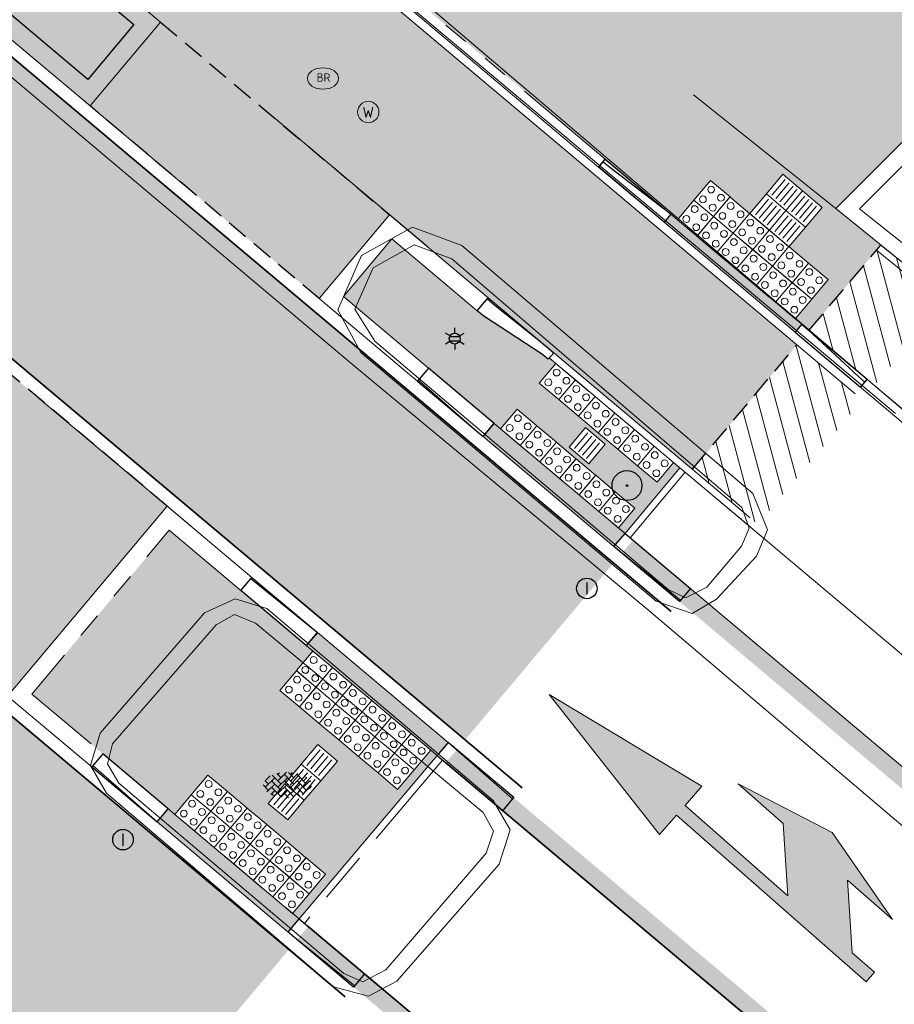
# Model space of a CAD drawing. Header units: metres. Extents: x 187916 to 189411, y 333285 to 334910.
# Tile 87 of 256: x 188437 to 188447, y 334361 to 334372. Entities that reach past the tile are written whole.
import ezdxf
from ezdxf.enums import TextEntityAlignment as Align

# ---------------------------------------------------------------- set-up
doc = ezdxf.new("R2010")
doc.units = ezdxf.units.M
for name, pattern in [('ACAD_ISO09W100', [45, 24, -3, 6, -3, 6, -3]), ('DASHED2', [0.375, 0.25, -0.125]), ('VH-OPSLUITBAND_100X200', [16, 8, -2, 4, -2]), ('VH-RWSBAND-SO', [24, 10, -2, 2, -2, 2, -2, 2, -2]), ('VH-TROTTOIRBAND_180-200', [20, 10, -2, 2, -2, 2, -2]), ('VW-1-1_STREEP', [2, 1, -1])]:
    doc.linetypes.add(name, pattern=pattern)
for name, color, linetype, lineweight in [('B-ME-GR-BOOM-S', 253, 'Continuous', 25), ('B-ME-IE-MEUBILAIR_WEGMEUBILAIR-S', 253, 'Continuous', 18), ('B-ME-IE-MEUBILAIR_WEGMEUBILAIR_LICHTMAST-S', 253, 'Continuous', 25), ('B-ME-IE-TERREINAFSCHEIDING_KUNSTMATIG_MUUR-G', 253, 'IE-TERREINAFSCHEIDING-KUNSTMATIG-DICHT', 18), ('B-ME-RI-PUT_INSPECTIE-S', 253, 'Continuous', 25), ('B-ME-VH-KANTOPSLUITING_ACHTERKANTBAND-G', 253, 'Continuous', 18), ('B-ME-VH-VERHARDING_ASFALT-G', 253, 'Continuous', 18), ('B-ME-VH-VERHARDING_BETONSTRAATSTEEN-G', 253, 'Continuous', 18), ('B-ME-VH-VERHARDING_BETONSTRAATSTEEN-S', 253, 'Continuous', 25), ('N-WE-GR-HAAG-HG01-A', 96, 'Continuous', 35), ('N-WE-VH-GOOT_TEGEL-G', 170, 'Continuous', 35), ('N-WE-VH-HERSTRATEN-A-200', 252, 'Continuous', 18), ('N-WE-VH-KANTOPSLUITING_ELEMENT_VERLOOPBAND-G', 42, 'Continuous', 25), ('N-WE-VH-KANTOPSLUITING_OPSLUITBAND_80X200-G', 30, 'VH-OPSLUITBAND_100X200', 15), ('N-WE-VH-KANTOPSLUITING_RIJWIELPADBAND_4-12 200-G', 94, 'VH-TROTTOIRBAND_180-200', 15), ('N-WE-VH-KANTOPSLUITING_TROTTOIRBAND_180 200-G', 251, 'VH-TROTTOIRBAND_180-200', 15), ('N-WE-VH-KANTOPSLUITING_TROTTOIRBAND_RWS-G', 251, 'ACAD_ISO09W100', 35), ('N-WE-VH-KANTOPSLUITING_TROTTOIRBAND_RWS_110 220-G', 251, 'VH-RWSBAND-SO', 25), ('N-WE-VH-KANTOPSLUITING_TROTTOIRBAND_RWS_110 220_ACHTERKANT-G', 7, 'VH-RWSBAND-SO', 25), ('N-WE-VH-KANTOPSLUITING_VERLOOPBAND-S', 251, 'Continuous', 25), ('N-WE-VH-KANTOPSLUITING_VERLOOPBAND_TBV TEKENING-G', 10, 'Continuous', 25), ('N-WE-VH-KANTOPSLUITING_VOORKANTBAND-G', 7, 'Continuous', 15), ('N-WE-VH-KANTVERHARDING_STREKLAAG_BSS-G', 60, 'Continuous', 18), ('N-WE-VH-VERHARDING_ASFALT_RIJWEG-A', 251, 'Continuous', 18), ('N-WE-VH-VERHARDING_BETONSTRAATSTEEN-ROOD-A', 11, 'Continuous', 18), ('N-WE-VH-VERHARDING_TEGEL-A', 254, 'Continuous', 5), ('N-WE-VH-VERKEERSTEGEL-S', 7, 'Continuous', 0), ('N-WE-VW-MARKERING_DWARS_DRIEHOEK-G', 251, 'VW-HAAIETAND50_L', 0), ('N-WE-VW-MARKERING_LANGS_STREEP-G', 251, 'Continuous', 0), ('N-WE-VW-MARKERING_LANGS_STREEP_11-G', 251, 'VW-1-1_STREEP', 0), ('N-WE-VW-MARKERING_VLAK-G', 251, 'Continuous', 0)]:
    doc.layers.add(name, color=color, linetype=linetype, lineweight=lineweight)
doc.layers.add('N-WE-VH-MATERIAALSCHEIDING-G', color=7, linetype='DASHED2')
doc.styles.add('NLCS-ISO', font='NLCS-ISO.ttf')
doc.linetypes.add('IE-TERREINAFSCHEIDING-KUNSTMATIG-DICHT', pattern='A,8,-1,[82,NLCS.SHX,S=0.75,R=90,X=0,Y=0],-1', length=10)
doc.linetypes.add('VW-HAAIETAND50_L', pattern='A,0,-0.5,[150,NLCS.SHX,S=1,R=0,X=-0.625,Y=-0.25],-0.5', length=1)
pattern_1 = [(105, (188105.68291, 334536.56465), (-0.19318517, -0.05176381), [])]

# ---------------------------------------------------------------- blocks, each defined once
blk = doc.blocks.new('SRI-PUT_INSPECTIE-SO')
blk.add_circle((0, 0), 2)
at = {"style": 'NLCS-ISO'}
blk.add_text('I', height=2.5, dxfattribs=at).set_placement((0, -0.01), align=Align.MIDDLE_CENTER)
blk = doc.blocks.new('SVH-BSS_KEIFORMAAT_KEPER-SO')
at = {"ltscale": 0.1}
for p, q in [((-2.48, 2.48), (-1.48, 1.48)), ((-2.23, 0.74), (-0.21, 2.76)), ((-2.23, 2.23), (-1.85, 2.61)), ((0.22, 2.75), (1.48, 1.48)), ((0.74, 2.23), (1.2, 2.68)), ((0.74, 0.74), (2.45, 2.45)), ((-5.34, 0.88), (-4.45, 0)), ((-5.2, 0.74), (-4.03, 1.91)), ((-5.2, -0.74), (-2.97, 1.48)), ((-4.81, -1.84), (-2.97, 0)), ((-4.56, 1.6), (-4.45, 1.48)), ((-3.71, 0.74), (-1.48, -1.48)), ((-3.6, 2.11), (-1.48, 0)), ((-2.23, -0.74), (0, 1.48)), ((-2.23, -2.23), (0, 0)), ((-0.74, 2.23), (1.48, 0)), ((-0.74, 0.74), (1.48, -1.48)), ((0.74, -0.74), (2.97, 1.48)), ((0.74, -2.23), (2.97, 0)), ((2.23, 2.23), (4.45, 0)), ((2.23, 0.74), (4.45, -1.48)), ((3.71, 0.74), (4.5, 1.53)), ((3.71, -0.74), (5.25, 0.79)), ((4.22, 1.72), (4.45, 1.48)), ((5.2, 0.74), (5.39, 0.55)), ((-5.73, -0.2), (-4.45, -1.48)), ((-3.89, -2.41), (-2.97, -1.48)), ((-3.71, -0.74), (-1.48, -2.97)), ((-3.71, -2.23), (-3.27, -2.67)), ((-1.59, -3.08), (0, -1.48)), ((-0.74, -0.74), (1.48, -2.97)), ((-0.74, -2.23), (0.21, -3.18)), ((1.36, -3.09), (2.97, -1.48)), ((2.23, -0.74), (3.84, -2.36)), ((2.23, -2.23), (2.78, -2.78)), ((3.71, -2.23), (5.57, -0.37)), ((5.2, -0.74), (5.41, -0.95)), ((-0.22, -3.19), (0, -2.97))]:
    blk.add_line(p, q, dxfattribs=at)
at = {"style": 'NLCS-ISO'}
blk.add_attdef('FORMAAT', text='', height=1.8, dxfattribs=at).set_placement((-5.83, -0.22), align=Align.MIDDLE_RIGHT)
blk.add_attdef('KLEUR', text='', height=1.8, dxfattribs=at).set_placement((5.82, -0.22), align=Align.MIDDLE_LEFT)
at = {"style": 'NLCS-ISO', "flags": 1}
blk.add_attdef('FUNCTIE', text='', height=1.8, dxfattribs=at).set_placement((0.12, -3.58), align=Align.MIDDLE_CENTER)
blk = doc.blocks.new('SIE-WEG_STRAATPOT_WATER-SO')
blk.add_circle((0, 0), 0.4)
at = {"style": 'NLCS-ISO'}
blk.add_text('W', height=0.4, dxfattribs=at).set_placement((-0.213, -0.211))
blk = doc.blocks.new('SIE-WEG_STRAATPOT_BRANDKRAAN-SO')
blk.add_ellipse((0, 0), major_axis=(-0.729, 0), ratio=0.685994)
at = {"style": 'NLCS-ISO'}
blk.add_text('BR', height=0.4, dxfattribs=at).set_placement((-0.298, -0.153))
blk = doc.blocks.new('SGR-BOOM_01')
at = {"ltscale": 0.1}
h = blk.add_hatch(color=256, dxfattribs=at)
edge = h.paths.add_edge_path()
edge.add_arc((0, 0), 0.15, 0, 360)
for radius in [2.5, 0.045]:
    blk.add_circle((0, 0), radius)
blk.add_circle((0, 0), 0.15, dxfattribs=at)
blk = doc.blocks.new('B-SIE-WEG_LICHTMAST-SO')
at = {"ltscale": 0.1}
for p, q in [((0, 1.27), (0, 2.53)), ((-1.1, 0.63), (-2.19, 1.27)), ((1.1, 0.63), (2.19, 1.27)), ((-1.1, -0.63), (-2.19, -1.27)), ((0, -1.27), (0, -2.53)), ((1.1, -0.63), (2.19, -1.27))]:
    blk.add_line(p, q, dxfattribs=at)
at = {"flags": 128}
for points in [[(-1.16, 0.5), (1.16, 0.5)], [(-1.16, -0.5), (1.16, -0.5)]]:
    blk.add_lwpolyline(points, dxfattribs=at)
at = {"ltscale": 0.1}
blk.add_circle((0, 0), 1.27, dxfattribs=at)
at = {"style": 'NLCS-ISO'}
blk.add_attdef('TYPE', text='', height=1.8, dxfattribs=at).set_placement((0, 2.53), align=Align.BOTTOM_CENTER)
blk = doc.blocks.new('DTM')
at = {"layer": 'B-ME-IE-TERREINAFSCHEIDING_KUNSTMATIG_MUUR-G', "ltscale": 0.2, "flags": 128}
for points in [[(188446.249, 334370.038), (188452.358, 334376.137)], [(188446.527, 334370.035), (188452.481, 334376.006)], [(188446.249, 334370.038), (188451.726, 334365.609)], [(188446.527, 334370.035), (188451.835, 334365.812)]]:
    blk.add_lwpolyline(points, dxfattribs=at)
at = {"layer": 'B-ME-VH-KANTOPSLUITING_ACHTERKANTBAND-G', "ltscale": 0.2, "flags": 128}
for points in [[(188447.02, 334367.695), (188440.919, 334372.889), (188433.711, 334378.904), (188426.365, 334385.056), (188419.573, 334390.774), (188412.566, 334396.652), (188408.076, 334400.451), (188403.048, 334405.348), (188396.088, 334411.154), (188394.585, 334412.442), (188394.649, 334412.515), (188389.692, 334416.698), (188388.852, 334418.269), (188389.358, 334420.05), (188390.99, 334422.039), (188396.382, 334428.508), (188399.001, 334431.658), (188399.66, 334432.442), (188402.798, 334436.178), (188404.888, 334438.619)], [(188444.29, 334365.584), (188440.859, 334368.487), (188440.626, 334368.862), (188440.841, 334369.343), (188441.318, 334369.613), (188441.761, 334369.451), (188445.15, 334366.542), (188445.235, 334366.301), (188445.149, 334366.093), (188444.741, 334365.613), (188444.494, 334365.489), (188444.29, 334365.584)], [(188440.497, 334361.098), (188440.719, 334361.002), (188440.99, 334361.142), (188442.162, 334362.503), (188442.248, 334362.763), (188442.125, 334362.978), (188439.465, 334365.191), (188439.219, 334365.293), (188439.004, 334365.174), (188437.793, 334363.782), (188437.735, 334363.548), (188437.866, 334363.323), (188440.497, 334361.098)]]:
    blk.add_lwpolyline(points, dxfattribs=at)
at = {"layer": 'B-ME-VH-VERHARDING_ASFALT-G', "ltscale": 0.2, "flags": 128}
for points in [[(188447.892, 334362.09), (188444.062, 334365.34), (188440.6, 334368.214), (188435.645, 334372.381), (188429.232, 334377.806), (188423.427, 334382.653), (188417.087, 334387.955), (188410.015, 334393.919), (188405, 334398.103), (188393.256, 334407.974), (188394.416, 334409.362)], [(188440.376, 334360.942), (188440.787, 334360.832), (188441.118, 334361.007), (188442.315, 334362.375), (188442.442, 334362.776), (188442.242, 334363.12), (188439.598, 334365.362), (188439.227, 334365.477), (188438.87, 334365.312), (188437.648, 334363.905), (188437.535, 334363.528), (188437.722, 334363.204), (188440.376, 334360.942)]]:
    blk.add_lwpolyline(points, dxfattribs=at)
at = {"layer": 'B-ME-VH-VERHARDING_BETONSTRAATSTEEN-G', "ltscale": 0.2, "flags": 128}
for points in [[(188446.948, 334367.643), (188440.733, 334372.855), (188433.682, 334378.823), (188426.324, 334384.969), (188419.534, 334390.684), (188412.505, 334396.58), (188407.989, 334400.373), (188402.98, 334405.265), (188396.02, 334411.08), (188394.514, 334412.358), (188389.559, 334416.553), (188388.641, 334418.352), (188389.204, 334420.187), (188390.835, 334422.156), (188396.184, 334428.618), (188398.845, 334431.781), (188402.624, 334436.272), (188405.36, 334439.498)], [(188446.249, 334370.038), (188444.585, 334371.364)], [(188444.148, 334365.449), (188440.698, 334368.355), (188440.429, 334368.854), (188440.703, 334369.488), (188441.3, 334369.819), (188441.877, 334369.605), (188445.281, 334366.709), (188445.453, 334366.283), (188445.321, 334365.976), (188444.856, 334365.474), (188444.57, 334365.303), (188444.148, 334365.449)]]:
    blk.add_lwpolyline(points, dxfattribs=at)
at = {"layer": 'B-ME-GR-BOOM-S', "xscale": 0.07, "yscale": 0.07, "zscale": 0.07}
blk.add_blockref('SGR-BOOM_01', (188443.808, 334366.799), dxfattribs=at)
at = {"layer": 'B-ME-IE-MEUBILAIR_WEGMEUBILAIR-S'}
for name, p, xscale, yscale, zscale in [('SIE-WEG_STRAATPOT_BRANDKRAAN-SO', (188440.254, 334371.557), 0.2500000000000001, 0.2500000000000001, 0.2500000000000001), ('SIE-WEG_STRAATPOT_WATER-SO', (188440.783, 334371.165), 0.3125, 0.3125, 0.3125)]:
    blk.add_blockref(name, p, dxfattribs=dict(at, xscale=xscale, yscale=yscale, zscale=zscale))
at = {"layer": 'B-ME-IE-MEUBILAIR_WEGMEUBILAIR_LICHTMAST-S', "xscale": 0.05, "yscale": 0.05, "zscale": 0.05}
blk.add_blockref('B-SIE-WEG_LICHTMAST-SO', (188441.794, 334368.517), dxfattribs=at)
at = {"layer": 'B-ME-RI-PUT_INSPECTIE-S', "xscale": 0.06, "yscale": 0.06, "zscale": 0.06250000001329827}
for p in [(188443.339, 334365.598), (188437.915, 334362.662)]:
    blk.add_blockref('SRI-PUT_INSPECTIE-SO', p, dxfattribs=at)
at = {"layer": 'B-ME-VH-VERHARDING_BETONSTRAATSTEEN-S', "xscale": 0.05, "yscale": 0.05, "zscale": 0.05}
blk.add_blockref('SVH-BSS_KEIFORMAAT_KEPER-SO', (188439.839, 334363.311), dxfattribs=at)
blk = doc.blocks.new('ontwerp Parklaan')
at = {"layer": 'N-WE-VH-KANTOPSLUITING_OPSLUITBAND_80X200-G', "color": 251, "flags": 128}
blk.add_lwpolyline([(188525.062, 334324.687), (188522.399, 334318.076), (188520.009, 334312.287, -0.398994), (188518.853, 334311.77), (188515.233, 334313.047, -0.117221), (188513.308, 334314.461), (188513.34, 334314.538), (188508.891, 334318.342), (188483.956, 334339.437), (188479.678, 334342.967), (188456.044, 334362.016), (188455.583, 334362.441), (188455.005, 334362.973), (188451.726, 334365.609), (188446.777, 334369.611)], format="xyb", dxfattribs=at)
blk.add_lwpolyline([(188444.521, 334366.928), (188476.301, 334340.214), (188475.85, 334339.679)], dxfattribs=at)
at = {"layer": 'N-WE-VH-KANTOPSLUITING_RIJWIELPADBAND_4-12 200-G', "color": 251, "flags": 128}
blk.add_lwpolyline([(188445.936, 334368.612), (188495.319, 334327.102, -0.034634), (188515.857, 334307.257, 0.160805), (188517.97, 334306.051, 0.063254), (188518.945, 334305.979, 0.137298), (188520.927, 334306.649)], format="xyb", dxfattribs=at)
at = {"layer": 'N-WE-VH-KANTOPSLUITING_TROTTOIRBAND_180 200-G', "color": 251, "const_width": 0.2, "flags": 128}
blk.add_lwpolyline([(188443.813, 334366.086), (188444.371, 334365.617), (188447.603, 334362.9), (188475.363, 334339.565, 0.414214), (188475.927, 334339.614)], format="xyb", dxfattribs=at)
at = {"layer": 'N-WE-VH-KANTOPSLUITING_TROTTOIRBAND_180 200-G', "color": 251, "linetype": 'Continuous', "flags": 128}
blk.add_lwpolyline([(188443.877, 334366.162), (188447.667, 334362.977), (188475.428, 334339.642, 0.414214), (188475.85, 334339.679)], format="xyb", dxfattribs=at)
at = {"layer": 'N-WE-VH-KANTOPSLUITING_TROTTOIRBAND_RWS-G', "color": 251, "const_width": 0.2, "flags": 128}
blk.add_lwpolyline([(188440.017, 334361.57), (188454.933, 334349.032, 0.027351), (188472.406, 334335.906), (188477.795, 334332.3, 0.946754), (188478.274, 334332.937), (188441.753, 334363.635)], format="xyb", dxfattribs=at)
at = {"layer": 'N-WE-VH-KANTOPSLUITING_TROTTOIRBAND_RWS-G', "color": 251, "linetype": 'Continuous', "flags": 128}
blk.add_lwpolyline([(188440.081, 334361.646), (188454.998, 334349.109, 0.027351), (188472.461, 334335.989), (188477.851, 334332.383, 0.946754), (188478.209, 334332.861), (188441.689, 334363.559)], format="xyb", dxfattribs=at)
at = {"layer": 'N-WE-VH-KANTOPSLUITING_VOORKANTBAND-G', "color": 251, "flags": 128}
for points in [[(188525.136, 334324.657), (188522.473, 334318.046), (188520.083, 334312.256, -0.398994), (188518.826, 334311.695), (188515.204, 334312.973, -0.119725), (188513.215, 334314.447), (188513.244, 334314.515), (188508.839, 334318.281), (188483.905, 334339.376), (188479.627, 334342.905), (188455.99, 334361.957), (188454.952, 334362.913), (188451.676, 334365.547), (188446.725, 334369.55)], [(188531.349, 334332.594), (188529.699, 334327.47, -0.082551), (188527.444, 334323.098, 0.091417), (188525.035, 334318.221, 0.011626), (188522.635, 334308.942, -0.605701), (188515.768, 334307.176, 0.034634), (188495.242, 334327.01), (188445.859, 334368.52)]]:
    blk.add_lwpolyline(points, format="xyb", dxfattribs=at)
blk = doc.blocks.new('SVH-VERKEERSTEGEL_300X300_NOPPENTEGEL')
blk.add_lwpolyline([(-0.15, 0), (0.15, 0), (0.15, -0.3), (-0.15, -0.3)], close=True)
at = {"lineweight": 0}
for centre in [(-0.075, -0.075), (0.075, -0.075), (-0.075, -0.225), (0.075, -0.225)]:
    blk.add_circle(centre, 0.04, dxfattribs=at)
blk = doc.blocks.new('SVH-VERKEERSTEGEL_300X300_GELEIDETEGEL')
blk.add_lwpolyline([(-0.15, 0), (0.15, 0), (0.15, -0.3), (-0.15, -0.3)], close=True)
at = {"lineweight": 0, "flags": 128}
for points in [[(0.12, -0.06), (-0.12, -0.06)], [(0.12, -0.12), (-0.12, -0.12)], [(0.12, -0.18), (-0.12, -0.18)], [(0.12, -0.24), (-0.12, -0.24)]]:
    blk.add_lwpolyline(points, dxfattribs=at)
blk = doc.blocks.new('SVH-TROTTOIRBAND INRITVERLOOPBAND_180 200X250_LINKS_L1000_HD-MM')
at = {"linetype": 'Continuous', "lineweight": 0}
blk.add_line((0, 20), (1000, 0), dxfattribs=at)
blk.add_lwpolyline([(0, 0), (1000, 0), (1000, 200), (0, 200)], close=True, dxfattribs=at)
blk = doc.blocks.new('SVH-TROTTOIRBAND INRITVERLOOPBAND_180 200X250_RECHTS_L1000_HD-MM')
at = {"linetype": 'Continuous', "lineweight": 0}
blk.add_line((0, 20), (-1000, 0), dxfattribs=at)
blk.add_lwpolyline([(0, 0), (-1000, 0), (-1000, 200), (0, 200)], close=True, dxfattribs=at)
blk = doc.blocks.new('SVH-RIJWIELPAD EINDVERLOOPBAND_40 120X250_MAAIVELD_RECHTS_L1000_HD-MM')
blk.add_line((0, 40), (100, 40))
blk.add_lwpolyline([(0, 0), (1000, 0), (1000, 120), (0, 120)], close=True)
at = {"flags": 128}
blk.add_lwpolyline([(100, 40), (900, 0)], dxfattribs=at)
blk = doc.blocks.new('SVH-RIJWIELPAD EINDVERLOOPBAND_40 120X250_MAAIVELD_LINKS_L1000_HD-MM')
blk.add_line((0, 40), (-100, 40))
blk.add_lwpolyline([(0, 0), (-1000, 0), (-1000, 120), (0, 120)], close=True)
at = {"flags": 128}
blk.add_lwpolyline([(-100, 40), (-900, 0)], dxfattribs=at)
blk = doc.blocks.new('SVH-VERLOOPBAND_OPSLUITBAND 100X250 HD_TROTTOIRBAND 180 200X250 HD_L1000-MM')
at = {"linetype": 'Continuous', "lineweight": 0}
blk.add_lwpolyline([(0, 100), (100, 100), (900, 200), (1000, 200), (1000, 0), (0, 0)], close=True, dxfattribs=at)
blk.add_lwpolyline([(900, 20), (1000, 20), (900, 20), (100, 0)], dxfattribs=at)
blk = doc.blocks.new('ontwerp Wilhelmina- & Engelenkampstraat')
at = {"layer": 'N-WE-GR-HAAG-HG01-A', "transparency": 33554610}
h = blk.add_hatch(color=256, dxfattribs=at)
h.dxf.hatch_style = 1
h.paths.add_polyline_path([(188404.886, 334400.062), (188398.392, 334405.807), (188397.798, 334406.307), (188397.116, 334405.495), (188397.712, 334404.994), (188436.68, 334372.238), (188437.504, 334371.546), (188438.044, 334372.189), (188437.221, 334372.881)])
at = {"layer": 'N-WE-VH-HERSTRATEN-A-200'}
h = blk.add_hatch(dxfattribs=at)
h.set_pattern_fill('AVH-HERSTRATEN-SO', color=256, scale=0.2, angle=45, pattern_type=2)
h.set_pattern_definition(pattern_1)
h.paths.add_polyline_path([(188447.554, 334368.983), (188446.777, 334369.611), (188445.936, 334368.612), (188446.616, 334368.04), (188446.702, 334367.969)])
h = blk.add_hatch(dxfattribs=at)
h.set_pattern_fill('AVH-HERSTRATEN-SO', color=256, scale=0.2, angle=45, pattern_type=2)
h.set_pattern_definition(pattern_1)
h.paths.add_polyline_path([(188446.56, 334367.8), (188446.475, 334367.872), (188445.795, 334368.444), (188444.572, 334366.989), (188445.248, 334366.421), (188445.338, 334366.346)])
at = {"layer": 'N-WE-VH-VERHARDING_ASFALT_RIJWEG-A', "transparency": 33554610}
h = blk.add_hatch(color=256, dxfattribs=at)
h.dxf.hatch_style = 1
edge = h.paths.add_edge_path()
edge.add_line((188387.319, 334399.857), (188387.66, 334400.262))
edge.add_line((188387.66, 334400.262), (188387.944, 334400.599))
edge.add_arc((188388.464, 334400.162), 0.68, 49.9502, 139.9502, ccw=False)
edge.add_line((188388.902, 334400.682), (188438.118, 334359.311))
edge.add_line((188438.118, 334359.311), (188439.856, 334361.378))
edge.add_line((188439.856, 334361.378), (188428.355, 334371.046))
edge.add_arc((188428.773, 334371.543), 0.65, 71.7516, 229.9502, ccw=False)
edge.add_line((188428.977, 334372.161), (188433.561, 334370.649))
edge.add_arc((188432.888, 334368.607), 2.15, 49.9502, 71.7516, ccw=False)
edge.add_line((188434.271, 334370.253), (188441.915, 334363.828))
edge.add_line((188441.915, 334363.828), (188443.652, 334365.895))
edge.add_line((188443.652, 334365.895), (188393.85, 334407.757))
edge.add_line((188393.85, 334407.757), (188393.851, 334407.759))
edge.add_arc((188403.799, 334419.185), 15.15, 219.5529, 228.9546, ccw=False)
edge.add_arc((188403.799, 334419.185), 15.15, 215.7846, 219.5529, ccw=False)
edge.add_arc((188392.06, 334410.724), 0.679, 146.9832, 215.8345, ccw=False)
edge.add_line((188391.491, 334411.094), (188391.865, 334411.54))
edge.add_line((188391.865, 334411.54), (188390.359, 334412.634))
edge.add_line((188390.359, 334412.634), (188389.712, 334413.104))
edge.add_arc((188394.138, 334418.435), 6.93, 197.4669, 230.2996, ccw=False)
edge.add_line((188387.528, 334416.355), (188383.182, 334408.658))
edge.add_line((188383.182, 334408.658), (188379.716, 334402.441))
edge.add_arc((188381.438, 334395.656), 7, 49.9502, 104.2384, ccw=False)
edge.add_line((188385.942, 334401.015), (188387.319, 334399.857))
at = {"layer": 'N-WE-VH-VERHARDING_BETONSTRAATSTEEN-ROOD-A', "transparency": 33554610}
h = blk.add_hatch(color=11, dxfattribs=at)
h.dxf.hatch_style = 1
edge = h.paths.add_edge_path()
edge.add_line((188445.795, 334368.444), (188406.249, 334401.685))
edge.add_line((188406.249, 334401.685), (188401.493, 334406.408))
edge.add_line((188401.493, 334406.408), (188400.077, 334407.814))
edge.add_line((188400.077, 334407.814), (188399.314, 334408.455))
edge.add_line((188399.314, 334408.455), (188397.783, 334409.742))
edge.add_line((188397.783, 334409.742), (188393.545, 334413.305))
edge.add_line((188393.545, 334413.305), (188391.701, 334411.113))
edge.add_arc((188392.061, 334410.724), 0.53, 49.9502, 132.8674, ccw=False)
edge.add_line((188392.402, 334411.13), (188398.536, 334405.974))
edge.add_line((188398.536, 334405.974), (188405.029, 334400.228))
edge.add_line((188405.029, 334400.228), (188419.711, 334387.887))
edge.add_line((188419.711, 334387.887), (188444.572, 334366.989))
edge.add_line((188444.572, 334366.989), (188445.795, 334368.444))
h = blk.add_hatch(color=11, dxfattribs=at)
h.dxf.hatch_style = 1
h.paths.add_polyline_path([(188438.354, 334372.216), (188437.531, 334371.236), (188440.21, 334368.984), (188441.033, 334369.964)])
h = blk.add_hatch(color=11, dxfattribs=at)
h.dxf.hatch_style = 1
h.paths.add_polyline_path([(188435.6, 334368.94), (188433.734, 334366.72), (188436.566, 334364.339), (188438.433, 334366.559)])
at = {"layer": 'N-WE-VH-VERHARDING_TEGEL-A', "transparency": 33554610}
h = blk.add_hatch(color=256, dxfattribs=at)
h.dxf.hatch_style = 1
h.paths.add_polyline_path([(188446.777, 334369.611), (188446.249, 334370.038), (188449.478, 334373.261), (188440.992, 334380.069), (188435.214, 334384.725), (188436.061, 334385.779), (188434.423, 334387.094), (188433.498, 334385.973), (188433.508, 334385.966), (188433.424, 334385.869), (188431.288, 334383.397), (188431.227, 334383.338), (188423.417, 334389.849), (188415.925, 334396.189), (188408.115, 334402.728), (188408.998, 334403.847), (188407.42, 334404.956), (188406.215, 334403.533), (188408.886, 334401.281), (188408.693, 334401.051), (188406.022, 334403.303), (188405.526, 334402.713), (188406.393, 334401.851), (188426.165, 334385.232), (188444.397, 334369.906), (188444.591, 334370.136), (188444.783, 334370.366), (188445.242, 334369.979), (188445.632, 334370.437), (188446.09, 334370.05), (188445.703, 334369.592), (188446.161, 334369.207), (188445.965, 334368.974), (188445.775, 334368.748), (188445.936, 334368.612)])
h.paths.add_polyline_path([(188442.31, 334373.531), (188432.795, 334381.97), (188434.101, 334383.485), (188443.637, 334375.027)], flags=16)
h = blk.add_hatch(color=256, dxfattribs=at)
h.dxf.hatch_style = 1
h.paths.add_polyline_path([(188443.131, 334367.247), (188443.324, 334367.477), (188443.554, 334367.284), (188443.361, 334367.054)], flags=16)
h.paths.add_polyline_path([(188442.783, 334367.997), (188442.976, 334368.226), (188442.9, 334368.291), (188442.887, 334368.275), (188442.81, 334368.34), (188442.134, 334368.778), (188442.057, 334368.842), (188441.058, 334369.682), (188440.492, 334369.009), (188442.33, 334367.463), (188442.523, 334367.693), (188443.901, 334366.535), (188443.708, 334366.305), (188443.785, 334366.24), (188444.428, 334367.006), (188444.354, 334367.068), (188444.161, 334366.838)])
h = blk.add_hatch(color=256, dxfattribs=at)
h.dxf.hatch_style = 1
h.paths.add_polyline_path([(188440.193, 334363.773), (188440.422, 334363.58), (188440.228, 334363.351), (188440.035, 334363.121), (188439.841, 334362.892), (188439.612, 334363.086), (188439.806, 334363.315), (188439.999, 334363.544)], flags=0)
h.paths.add_polyline_path([(188440.193, 334363.773), (188440.422, 334363.58), (188439.841, 334362.892), (188439.612, 334363.086)], flags=16)
h.paths.add_polyline_path([(188439.975, 334361.735), (188441.59, 334363.643), (188441.513, 334363.708), (188441.127, 334363.249), (188439.749, 334364.407), (188440.135, 334364.866), (188439.294, 334365.574), (188438.457, 334366.277), (188436.848, 334364.364), (188437.678, 334363.666), (188438.521, 334362.957), (188438.907, 334363.417), (188440.285, 334362.259), (188439.899, 334361.799)])
at = {"layer": 'N-WE-VH-GOOT_TEGEL-G'}
for points in [[(188444.325, 334365.329), (188394.051, 334407.588, -0.061888), (188391.509, 334410.327, -0.30932), (188391.491, 334411.094), (188393.398, 334413.363)], [(188440.515, 334360.824), (188428.355, 334371.046, -0.825793), (188428.977, 334372.161), (188433.561, 334370.649, -0.095415), (188434.271, 334370.253), (188442.581, 334363.268)]]:
    blk.add_lwpolyline(points, format="xyb", dxfattribs=at)
at = {"layer": 'N-WE-VH-KANTOPSLUITING_ELEMENT_VERLOOPBAND-G', "flags": 128}
for points, const_width in [([(188444.282, 334369.925), (188445.813, 334368.638)], 0.12), ([(188442.189, 334367.451), (188443.72, 334366.164)], 0.2), ([(188441.654, 334363.72), (188440.123, 334365.007)], 0.2), ([(188438.38, 334362.946), (188439.911, 334361.659)], 0.2)]:
    blk.add_lwpolyline(points, dxfattribs=dict(at, const_width=const_width))
at = {"layer": 'N-WE-VH-KANTOPSLUITING_OPSLUITBAND_80X200-G', "ltscale": 0.15, "flags": 128}
for points in [[(188445.196, 334366.36), (188442.9, 334368.291)], [(188443.846, 334366.189), (188444.489, 334366.955)], [(188441.651, 334363.592), (188440.036, 334361.684)]]:
    blk.add_lwpolyline(points, dxfattribs=at)
at = {"layer": 'N-WE-VH-KANTOPSLUITING_RIJWIELPADBAND_4-12 200-G', "ltscale": 0.15, "flags": 128}
for points in [[(188401.648, 334406.564), (188406.397, 334401.848), (188443.555, 334370.614)], [(188444.32, 334369.971), (188445.851, 334368.684)]]:
    blk.add_lwpolyline(points, dxfattribs=at)
at = {"layer": 'N-WE-VH-KANTOPSLUITING_TROTTOIRBAND_180 200-G', "ltscale": 0.15, "flags": 128}
for points in [[(188442.254, 334367.527), (188443.785, 334366.241)], [(188439.294, 334365.574), (188438.457, 334366.277), (188436.848, 334364.364), (188437.678, 334363.666)], [(188441.59, 334363.644), (188440.059, 334364.93)], [(188438.444, 334363.022), (188439.975, 334361.735)]]:
    blk.add_lwpolyline(points, dxfattribs=at)
at = {"layer": 'N-WE-VH-KANTOPSLUITING_TROTTOIRBAND_RWS_110 220-G', "ltscale": 0.15, "const_width": 0.22, "flags": 128}
blk.add_lwpolyline([(188397.784, 334406.462), (188398.464, 334405.891), (188404.957, 334400.145), (188437.292, 334372.965), (188438.199, 334372.203), (188437.517, 334371.391), (188436.61, 334372.154), (188397.642, 334404.91), (188396.961, 334405.482)], close=True, dxfattribs=at)
blk.add_lwpolyline([(188441.753, 334363.635), (188441.753, 334363.635)], dxfattribs=at)
at = {"layer": 'N-WE-VH-KANTOPSLUITING_TROTTOIRBAND_RWS_110 220_ACHTERKANT-G', "linetype": 'Continuous', "ltscale": 0.2, "flags": 128}
blk.add_lwpolyline([(188397.798, 334406.307), (188398.392, 334405.807), (188404.886, 334400.062), (188437.221, 334372.881), (188438.044, 334372.189), (188437.504, 334371.546), (188436.68, 334372.238), (188397.712, 334404.994), (188397.116, 334405.495)], close=True, dxfattribs=at)
at = {"layer": 'N-WE-VH-KANTOPSLUITING_VERLOOPBAND_TBV TEKENING-G', "flags": 128}
for points in [[(188443.555, 334370.614), (188444.32, 334369.971), (188444.243, 334369.879), (188443.477, 334370.522)], [(188442.887, 334368.275), (188442.81, 334368.34), (188442.134, 334368.778), (188442.057, 334368.842), (188442.186, 334368.995), (188442.951, 334368.352)], [(188446.616, 334368.04), (188445.851, 334368.684), (188445.774, 334368.592), (188446.539, 334367.949)], [(188441.359, 334368.018), (188442.125, 334367.374), (188442.254, 334367.527), (188441.488, 334368.171)], [(188444.421, 334365.444), (188443.656, 334366.087), (188443.785, 334366.241), (188444.55, 334365.597)], [(188439.422, 334365.727), (188440.188, 334365.084), (188440.059, 334364.93), (188439.294, 334365.574)], [(188442.484, 334363.153), (188441.719, 334363.797), (188441.59, 334363.644), (188442.356, 334363)], [(188437.55, 334363.513), (188438.315, 334362.869), (188438.444, 334363.022), (188437.678, 334363.666)], [(188440.612, 334360.939), (188439.846, 334361.582), (188439.975, 334361.735), (188440.74, 334361.092)]]:
    blk.add_lwpolyline(points, close=True, dxfattribs=at)
at = {"layer": 'N-WE-VH-KANTOPSLUITING_VOORKANTBAND-G', "flags": 128}
blk.add_lwpolyline([(188397.771, 334406.617), (188398.536, 334405.974), (188405.029, 334400.228), (188437.363, 334373.049), (188438.354, 334372.216), (188437.531, 334371.236), (188436.539, 334372.07), (188397.571, 334404.826), (188396.806, 334405.468)], close=True, dxfattribs=at)
for points in [[(188401.563, 334406.479), (188406.316, 334401.759), (188443.477, 334370.522)], [(188442.186, 334368.995), (188441.033, 334369.964), (188440.21, 334368.984), (188441.242, 334368.117), (188441.359, 334368.018)], [(188444.243, 334369.879), (188445.774, 334368.592)], [(188442.057, 334368.842), (188441.058, 334369.682), (188440.492, 334369.009), (188441.488, 334368.171)], [(188445.248, 334366.421), (188442.951, 334368.352)], [(188442.125, 334367.374), (188443.656, 334366.087)], [(188443.785, 334366.241), (188444.428, 334367.006)]]:
    blk.add_lwpolyline(points, dxfattribs=at)
at = {"layer": 'N-WE-VH-KANTOPSLUITING_VOORKANTBAND-G', "ltscale": 0.2, "flags": 128}
for points in [[(188439.422, 334365.727), (188438.433, 334366.559), (188436.566, 334364.339), (188437.55, 334363.513)], [(188441.719, 334363.797), (188440.188, 334365.084)], [(188441.59, 334363.644), (188439.975, 334361.735)], [(188438.315, 334362.869), (188439.846, 334361.582)]]:
    blk.add_lwpolyline(points, dxfattribs=at)
at = {"layer": 'N-WE-VH-KANTVERHARDING_STREKLAAG_BSS-G', "flags": 128}
blk.add_lwpolyline([(188393.545, 334413.305), (188393.767, 334413.117), (188397.018, 334410.385), (188397.783, 334409.742), (188399.314, 334408.455), (188400.077, 334407.814), (188400.783, 334407.113), (188401.493, 334406.408), (188406.249, 334401.685), (188443.413, 334370.446), (188444.178, 334369.802), (188446.475, 334367.872)], dxfattribs=at)
at = {"layer": 'N-WE-VH-MATERIAALSCHEIDING-G', "flags": 128}
for points in [[(188438.354, 334372.216), (188441.033, 334369.964)], [(188440.21, 334368.984), (188437.531, 334371.236)], [(188445.936, 334368.612), (188446.777, 334369.611)], [(188438.433, 334366.559), (188435.6, 334368.94)], [(188444.572, 334366.989), (188445.795, 334368.444)]]:
    blk.add_lwpolyline(points, dxfattribs=at)
at = {"layer": 'N-WE-VH-KANTOPSLUITING_VERLOOPBAND-S'}
for name, p, xscale, yscale, zscale, rotation in [('SVH-RIJWIELPAD EINDVERLOOPBAND_40 120X250_MAAIVELD_RECHTS_L1000_HD-MM', (188443.555, 334370.614), -0.001000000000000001, 0.001000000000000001, 0.001, 139.9502246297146), ('SVH-VERLOOPBAND_OPSLUITBAND 100X250 HD_TROTTOIRBAND 180 200X250 HD_L1000-MM', (188442.951, 334368.352), 0.0009999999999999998, 0.0009999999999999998, 0.0009999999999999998, 139.9502245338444), ('SVH-RIJWIELPAD EINDVERLOOPBAND_40 120X250_MAAIVELD_LINKS_L1000_HD-MM', (188446.616, 334368.04), -0.0009999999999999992, 0.0009999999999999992, 0.0009999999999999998, 139.9502246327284), ('SVH-TROTTOIRBAND INRITVERLOOPBAND_180 200X250_LINKS_L1000_HD-MM', (188441.359, 334368.018), 0.001, 0.001, 0.001, 319.950224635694), ('SVH-TROTTOIRBAND INRITVERLOOPBAND_180 200X250_RECHTS_L1000_HD-MM', (188444.421, 334365.444), 0.0009999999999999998, 0.0009999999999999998, 0.0009999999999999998, 319.9502246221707), ('SVH-TROTTOIRBAND INRITVERLOOPBAND_180 200X250_RECHTS_L1000_HD-MM', (188439.422, 334365.727), 0.001000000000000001, 0.001000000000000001, 0.001000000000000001, 139.9502246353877), ('SVH-TROTTOIRBAND INRITVERLOOPBAND_180 200X250_LINKS_L1000_HD-MM', (188442.484, 334363.153), 0.001, 0.001, 0.001, 139.9502246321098), ('SVH-TROTTOIRBAND INRITVERLOOPBAND_180 200X250_LINKS_L1000_HD-MM', (188437.55, 334363.513), 0.001, 0.001, 0.001, 319.9502246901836), ('SVH-TROTTOIRBAND INRITVERLOOPBAND_180 200X250_RECHTS_L1000_HD-MM', (188440.612, 334360.939), 0.001, 0.001, 0.001, 319.9502246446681)]:
    blk.add_blockref(name, p, dxfattribs=dict(at, xscale=xscale, yscale=yscale, zscale=zscale, rotation=rotation))
at = {"layer": 'N-WE-VH-VERKEERSTEGEL-S'}
for name, p, rotation in [('SVH-VERKEERSTEGEL_300X300_GELEIDETEGEL', (188445.764, 334370.129), 229.7644169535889), ('SVH-VERKEERSTEGEL_300X300_GELEIDETEGEL', (188445.57, 334369.9), 229.7644169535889), ('SVH-VERKEERSTEGEL_300X300_GELEIDETEGEL', (188445.993, 334369.935), 229.7644169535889), ('SVH-VERKEERSTEGEL_300X300_GELEIDETEGEL', (188445.799, 334369.706), 229.7644169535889), ('SVH-VERKEERSTEGEL_300X300_NOPPENTEGEL', (188443.091, 334368.13), 319.9502246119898), ('SVH-VERKEERSTEGEL_300X300_NOPPENTEGEL', (188443.321, 334367.937), 319.9502246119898), ('SVH-VERKEERSTEGEL_300X300_NOPPENTEGEL', (188443.55, 334367.744), 319.9502246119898), ('SVH-VERKEERSTEGEL_300X300_NOPPENTEGEL', (188442.638, 334367.596), 319.9502246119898), ('SVH-VERKEERSTEGEL_300X300_NOPPENTEGEL', (188443.78, 334367.551), 319.9502246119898), ('SVH-VERKEERSTEGEL_300X300_NOPPENTEGEL', (188442.868, 334367.403), 319.9502246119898), ('SVH-VERKEERSTEGEL_300X300_NOPPENTEGEL', (188444.01, 334367.358), 319.9502246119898), ('SVH-VERKEERSTEGEL_300X300_NOPPENTEGEL', (188443.097, 334367.21), 319.9502246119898), ('SVH-VERKEERSTEGEL_300X300_NOPPENTEGEL', (188444.239, 334367.165), 319.9502246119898), ('SVH-VERKEERSTEGEL_300X300_NOPPENTEGEL', (188443.327, 334367.017), 319.9502246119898), ('SVH-VERKEERSTEGEL_300X300_NOPPENTEGEL', (188443.557, 334366.824), 319.9502246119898), ('SVH-VERKEERSTEGEL_300X300_NOPPENTEGEL', (188443.786, 334366.631), 319.9502246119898), ('SVH-VERKEERSTEGEL_300X300_NOPPENTEGEL', (188440.25, 334364.77), 319.9502246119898), ('SVH-VERKEERSTEGEL_300X300_NOPPENTEGEL', (188440.057, 334364.54), 319.9502246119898), ('SVH-VERKEERSTEGEL_300X300_NOPPENTEGEL', (188440.48, 334364.577), 319.9502246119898), ('SVH-VERKEERSTEGEL_300X300_NOPPENTEGEL', (188440.287, 334364.347), 319.9502246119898), ('SVH-VERKEERSTEGEL_300X300_NOPPENTEGEL', (188440.709, 334364.384), 319.9502246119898), ('SVH-VERKEERSTEGEL_300X300_NOPPENTEGEL', (188440.516, 334364.154), 319.9502246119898), ('SVH-VERKEERSTEGEL_300X300_NOPPENTEGEL', (188440.939, 334364.191), 319.9502246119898), ('SVH-VERKEERSTEGEL_300X300_NOPPENTEGEL', (188441.169, 334363.998), 319.9502246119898), ('SVH-VERKEERSTEGEL_300X300_NOPPENTEGEL', (188440.746, 334363.961), 319.9502246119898), ('SVH-VERKEERSTEGEL_300X300_NOPPENTEGEL', (188440.976, 334363.768), 319.9502246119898), ('SVH-VERKEERSTEGEL_300X300_NOPPENTEGEL', (188441.398, 334363.805), 319.9502246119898), ('SVH-VERKEERSTEGEL_300X300_GELEIDETEGEL', (188440.325, 334363.465), 229.7821039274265), ('SVH-VERKEERSTEGEL_300X300_NOPPENTEGEL', (188441.205, 334363.575), 319.9502246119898), ('SVH-VERKEERSTEGEL_300X300_GELEIDETEGEL', (188440.132, 334363.236), 229.7821039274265), ('SVH-VERKEERSTEGEL_300X300_GELEIDETEGEL', (188439.938, 334363.007), 229.7821039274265)]:
    blk.add_blockref(name, p, dxfattribs=dict(at, rotation=rotation))
for name, p, xscale, rotation in [('SVH-VERKEERSTEGEL_300X300_NOPPENTEGEL', (188444.705, 334370.039), -1, 139.9502246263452), ('SVH-VERKEERSTEGEL_300X300_NOPPENTEGEL', (188444.934, 334369.846), -1, 139.9502246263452), ('SVH-VERKEERSTEGEL_300X300_NOPPENTEGEL', (188444.512, 334369.81), -1, 139.9502246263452), ('SVH-VERKEERSTEGEL_300X300_NOPPENTEGEL', (188444.741, 334369.617), -1, 139.9502246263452), ('SVH-VERKEERSTEGEL_300X300_NOPPENTEGEL', (188445.164, 334369.653), -1, 139.9502246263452), ('SVH-VERKEERSTEGEL_300X300_NOPPENTEGEL', (188444.971, 334369.424), -1, 139.9502246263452), ('SVH-VERKEERSTEGEL_300X300_NOPPENTEGEL', (188445.394, 334369.46), -1, 139.9502246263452), ('SVH-VERKEERSTEGEL_300X300_NOPPENTEGEL', (188445.623, 334369.267), -1, 139.9502246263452), ('SVH-VERKEERSTEGEL_300X300_NOPPENTEGEL', (188445.201, 334369.231), -1, 139.9502246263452), ('SVH-VERKEERSTEGEL_300X300_NOPPENTEGEL', (188445.43, 334369.038), -1, 139.9502246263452), ('SVH-VERKEERSTEGEL_300X300_NOPPENTEGEL', (188445.853, 334369.074), -1, 139.9502246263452), ('SVH-VERKEERSTEGEL_300X300_NOPPENTEGEL', (188445.66, 334368.845), -1, 139.9502246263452), ('SVH-VERKEERSTEGEL_300X300_GELEIDETEGEL', (188443.457, 334367.169), -0.9999999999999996, 229.9502246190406), ('SVH-VERKEERSTEGEL_300X300_NOPPENTEGEL', (188438.829, 334363.091), -1, 139.9502246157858), ('SVH-VERKEERSTEGEL_300X300_NOPPENTEGEL', (188438.636, 334362.861), -1, 139.9502246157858), ('SVH-VERKEERSTEGEL_300X300_NOPPENTEGEL', (188439.058, 334362.898), -1, 139.9502246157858), ('SVH-VERKEERSTEGEL_300X300_NOPPENTEGEL', (188439.288, 334362.705), -1, 139.9502246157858), ('SVH-VERKEERSTEGEL_300X300_NOPPENTEGEL', (188438.865, 334362.668), -1, 139.9502246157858), ('SVH-VERKEERSTEGEL_300X300_NOPPENTEGEL', (188439.095, 334362.475), -1, 139.9502246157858), ('SVH-VERKEERSTEGEL_300X300_NOPPENTEGEL', (188439.518, 334362.512), -1, 139.9502246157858), ('SVH-VERKEERSTEGEL_300X300_NOPPENTEGEL', (188439.325, 334362.282), -1, 139.9502246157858), ('SVH-VERKEERSTEGEL_300X300_NOPPENTEGEL', (188439.747, 334362.318), -1, 139.9502246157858), ('SVH-VERKEERSTEGEL_300X300_NOPPENTEGEL', (188439.977, 334362.125), -1, 139.9502246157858), ('SVH-VERKEERSTEGEL_300X300_NOPPENTEGEL', (188439.554, 334362.089), -1, 139.9502246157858), ('SVH-VERKEERSTEGEL_300X300_NOPPENTEGEL', (188439.784, 334361.896), -1, 139.9502246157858)]:
    blk.add_blockref(name, p, dxfattribs=dict(at, xscale=xscale, rotation=rotation))
blk = doc.blocks.new('markering')
at = {"layer": 'N-WE-VW-MARKERING_VLAK-G'}
h = blk.add_hatch(color=256, dxfattribs=at)
h.paths.add_polyline_path([(188442.898, 334364.358), (188444.19, 334362.723), (188444.388, 334362.948), (188446.603, 334361), (188446.702, 334361.113), (188446.443, 334361.341), (188446.422, 334361.659), (188445.668, 334362.322), (188445.689, 334362.004), (188444.487, 334363.061), (188444.685, 334363.286)])
h.paths.add_polyline_path([(188445.108, 334363.313), (188445.634, 334362.851), (188445.668, 334362.322), (188446.422, 334361.659), (188446.388, 334362.188), (188446.911, 334361.729), (188446.208, 334362.746)])
at = {"layer": 'N-WE-VW-MARKERING_DWARS_DRIEHOEK-G', "ltscale": 0.6, "flags": 128}
for points in [[(188438.773, 334370.191), (188437.238, 334371.483)], [(188439.694, 334371.09), (188441.475, 334369.594)], [(188436.94, 334367.814), (188438.721, 334366.318)]]:
    blk.add_lwpolyline(points, dxfattribs=at)
at = {"layer": 'N-WE-VW-MARKERING_LANGS_STREEP-G', "const_width": 0.1, "flags": 128}
for points in [[(188438.87, 334370.11), (188439.694, 334371.09)], [(188436.94, 334367.814), (188435.074, 334365.594)]]:
    blk.add_lwpolyline(points, dxfattribs=at)
at = {"layer": 'N-WE-VW-MARKERING_LANGS_STREEP_11-G', "ltscale": 0.5, "const_width": 0.1, "flags": 128}
for points in [[(188437.365, 334371.039), (188435.756, 334369.126)], [(188440.056, 334368.777), (188438.468, 334366.847)], [(188443.52, 334365.927), (188441.906, 334364.018)], [(188439.685, 334361.391), (188438.073, 334359.48)]]:
    blk.add_lwpolyline(points, dxfattribs=at)
at = {"layer": 'N-WE-VW-MARKERING_VLAK-G'}
for p, q in [((188442.898, 334364.358), (188444.685, 334363.286)), ((188442.898, 334364.358), (188444.19, 334362.723)), ((188444.487, 334363.061), (188444.685, 334363.286)), ((188445.108, 334363.313), (188446.208, 334362.746)), ((188445.634, 334362.851), (188445.108, 334363.313)), ((188445.689, 334362.004), (188444.487, 334363.061)), ((188444.19, 334362.723), (188444.388, 334362.948)), ((188446.603, 334361), (188444.388, 334362.948)), ((188445.689, 334362.004), (188445.634, 334362.851)), ((188446.208, 334362.746), (188446.911, 334361.729)), ((188446.911, 334361.729), (188446.388, 334362.188)), ((188446.443, 334361.341), (188446.388, 334362.188)), ((188446.702, 334361.113), (188446.443, 334361.341)), ((188446.702, 334361.113), (188446.603, 334361))]:
    blk.add_line(p, q, dxfattribs=at)

msp = doc.modelspace()

# ---------------------------------------------------------------- block references
for name in ['DTM', 'ontwerp Parklaan']:
    msp.add_blockref(name, (0, 0))

# ---------------------------------------------------------------- next in the draw order: block references
msp.add_blockref('ontwerp Wilhelmina- & Engelenkampstraat', (0, 0))

# ---------------------------------------------------------------- next in the draw order: block references
msp.add_blockref('markering', (0, 0))

doc.saveas('drawing.dxf')
